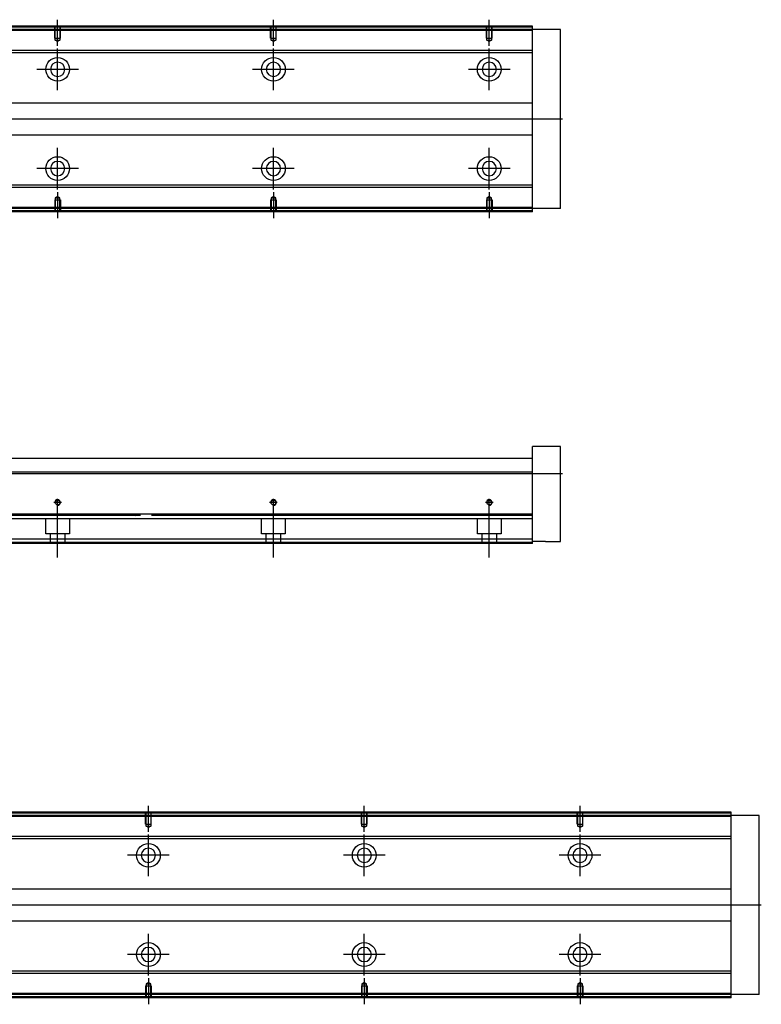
# Model space of a CAD drawing. Header units: millimetres. Extents: x -1108 to 3135, y -1596 to 860.
# Tile 14 of 16: x -667 to -324, y -451 to 5. Entities that reach past the tile are written whole.
import ezdxf
from ezdxf.lldxf.tags import DXFTag

# ---------------------------------------------------------------- set-up
doc = ezdxf.new("R2010")
doc.units = ezdxf.units.MM
doc.layers.get('0').update_dxf_attribs({"linetype": 'CONTINUOUS'})
tags = doc.linetypes.add('DASHED', pattern=[25.72, 12.86, -12.86]).pattern_tags.tags
tags[6:7] = [DXFTag(74, 4), DXFTag(75, 0), DXFTag(340, '0'), DXFTag(46, 0.0), DXFTag(50, 0.0), DXFTag(44, 0.0), DXFTag(45, 0.0)]
tags[4:5] = [DXFTag(74, 4), DXFTag(75, 0), DXFTag(340, '0'), DXFTag(46, 0.0), DXFTag(50, 0.0), DXFTag(44, 0.0), DXFTag(45, 0.0)]

msp = doc.modelspace()

# ---------------------------------------------------------------- linework, layer by layer
at = {"ltscale": 0.2}
for p, q in [((-649.68, -6.83), (-649.68, 5.31)), ((-549.68, -6.83), (-549.68, 5.31)), ((-449.68, -6.83), (-449.68, 5.31)), ((-649.68, -27.34), (-649.68, -8.04)), ((-549.68, -27.34), (-549.68, -8.04)), ((-449.68, -27.34), (-449.68, -8.04)), ((-640.03, -17.69), (-659.33, -17.69)), ((-540.03, -17.69), (-559.33, -17.69)), ((-440.03, -17.69), (-459.33, -17.69)), ((-649.68, -73.29), (-649.68, -53.99)), ((-549.68, -73.29), (-549.68, -53.99)), ((-449.68, -73.29), (-449.68, -53.99)), ((-640.03, -63.64), (-659.33, -63.64)), ((-540.03, -63.64), (-559.33, -63.64)), ((-440.03, -63.64), (-459.33, -63.64)), ((-649.68, -74.54), (-649.68, -86.69)), ((-549.68, -74.54), (-549.68, -86.69)), ((-449.68, -74.54), (-449.68, -86.69)), ((-647.88, -218.34), (-651.48, -218.34)), ((-649.68, -220.14), (-649.68, -216.54)), ((-649.68, -243.75), (-649.68, -218)), ((-547.88, -218.34), (-551.48, -218.34)), ((-549.68, -220.14), (-549.68, -216.54)), ((-549.68, -243.75), (-549.68, -218)), ((-447.88, -218.34), (-451.48, -218.34)), ((-449.68, -220.14), (-449.68, -216.54)), ((-449.68, -243.75), (-449.68, -218)), ((-607.61, -370.89), (-607.61, -358.74)), ((-507.61, -370.89), (-507.61, -358.74)), ((-407.61, -370.89), (-407.61, -358.74)), ((-607.61, -391.39), (-607.61, -372.09)), ((-507.61, -391.39), (-507.61, -372.09)), ((-407.61, -391.39), (-407.61, -372.09)), ((-597.96, -381.74), (-617.26, -381.74)), ((-497.96, -381.74), (-517.26, -381.74)), ((-397.96, -381.74), (-417.26, -381.74)), ((-607.61, -437.34), (-607.61, -418.04)), ((-507.61, -437.34), (-507.61, -418.04)), ((-407.61, -437.34), (-407.61, -418.04)), ((-597.96, -427.69), (-617.26, -427.69)), ((-497.96, -427.69), (-517.26, -427.69)), ((-397.96, -427.69), (-417.26, -427.69)), ((-607.61, -438.6), (-607.61, -450.74)), ((-507.61, -438.6), (-507.61, -450.74)), ((-407.61, -438.6), (-407.61, -450.74))]:
    msp.add_line(p, q, dxfattribs=at)
at = {"linetype": 'Continuous'}
for p, q in [((-598.81, 1.81), (-869.68, 1.81)), ((-599.05, 0.81), (-869.68, 0.81)), ((-429.68, 0.81), (-599.05, 0.81)), ((-429.68, 1.81), (-598.81, 1.81)), ((-429.68, 1.81), (-429.68, 2.31)), ((-429.68, 0.81), (-429.68, 1.81)), ((-416.68, 0.81), (-429.68, 0.81)), ((-429.68, -82.19), (-429.68, 0.81)), ((-416.68, -82.19), (-416.68, 0.81)), ((-601.41, -9.01), (-720.33, -9.01)), ((-429.68, -9.01), (-601.41, -9.01)), ((-601.65, -10.01), (-720.33, -10.01)), ((-429.68, -10.01), (-601.65, -10.01)), ((-722.23, -33.19), (-607.24, -33.19)), ((-607.24, -33.19), (-429.68, -33.19)), ((-610.85, -48.19), (-722.23, -48.19)), ((-429.68, -48.19), (-610.85, -48.19)), ((-616.44, -71.37), (-720.33, -71.37)), ((-616.68, -72.37), (-720.33, -72.37)), ((-429.68, -72.37), (-616.68, -72.37)), ((-429.68, -71.37), (-616.44, -71.37)), ((-619.05, -82.19), (-869.68, -82.19)), ((-619.29, -83.19), (-869.68, -83.19)), ((-429.68, -83.19), (-619.29, -83.19)), ((-429.68, -82.19), (-619.05, -82.19)), ((-416.68, -82.19), (-429.68, -82.19)), ((-429.68, -83.19), (-429.68, -82.19)), ((-429.68, -83.69), (-429.68, -83.19)), ((-416.68, -192.34), (-429.68, -192.34)), ((-429.68, -203.34), (-429.68, -192.34)), ((-416.68, -236.34), (-416.68, -192.34)), ((-720.43, -197.84), (-604.94, -197.84)), ((-604.94, -197.84), (-429.68, -197.84)), ((-606.51, -204.34), (-869.68, -204.34)), ((-429.68, -204.34), (-606.51, -204.34)), ((-429.68, -204.34), (-429.68, -203.34)), ((-429.68, -223.79), (-429.68, -204.34)), ((-611.2, -223.79), (-869.68, -223.79)), ((-429.68, -223.79), (-611.2, -223.79)), ((-429.68, -224.29), (-429.68, -223.79)), ((-429.68, -235.34), (-429.68, -224.29)), ((-613.98, -235.34), (-869.68, -235.34)), ((-429.68, -235.34), (-613.98, -235.34)), ((-429.68, -237.34), (-429.68, -235.34)), ((-423.68, -236.34), (-429.68, -236.34)), ((-423.68, -236.34), (-416.68, -236.34)), ((-614.46, -237.34), (-869.68, -237.34)), ((-429.68, -237.34), (-614.46, -237.34)), ((-606.73, -362.24), (-877.61, -362.24)), ((-606.97, -363.24), (-877.61, -363.24)), ((-337.61, -363.24), (-606.97, -363.24)), ((-337.61, -362.24), (-606.73, -362.24)), ((-337.61, -362.24), (-337.61, -361.74)), ((-337.61, -363.24), (-337.61, -362.24)), ((-324.61, -363.24), (-337.61, -363.24)), ((-337.61, -446.24), (-337.61, -363.24)), ((-324.61, -446.24), (-324.61, -363.24)), ((-559.34, -373.06), (-678.26, -373.06)), ((-337.61, -373.06), (-609.34, -373.06)), ((-559.58, -374.06), (-678.26, -374.06)), ((-337.61, -374.06), (-609.58, -374.06)), ((-680.16, -397.24), (-565.17, -397.24)), ((-615.17, -397.24), (-337.61, -397.24)), ((-568.78, -412.24), (-680.16, -412.24)), ((-337.61, -412.24), (-618.78, -412.24)), ((-574.37, -435.42), (-678.26, -435.42)), ((-574.61, -436.42), (-678.26, -436.42)), ((-337.61, -436.42), (-624.61, -436.42)), ((-337.61, -435.42), (-624.37, -435.42)), ((-626.97, -446.24), (-877.61, -446.24)), ((-337.61, -446.24), (-626.97, -446.24)), ((-324.61, -446.24), (-337.61, -446.24)), ((-337.61, -447.24), (-337.61, -446.24)), ((-627.21, -447.24), (-877.61, -447.24)), ((-337.61, -447.24), (-627.21, -447.24)), ((-337.61, -447.74), (-337.61, -447.24))]:
    msp.add_line(p, q, dxfattribs=at)
at = {"linetype": 'DASHED'}
for p, q in [((-429.68, 0.31), (-869.68, 0.31)), ((-618.92, -81.69), (-869.68, -81.69)), ((-429.68, -81.69), (-618.92, -81.69)), ((-611.69, -225.84), (-869.68, -225.84)), ((-655.18, -232.84), (-655.18, -225.84)), ((-644.18, -225.84), (-644.18, -232.84)), ((-626.93, -224.11), (-613.68, -224.34)), ((-429.68, -225.84), (-611.69, -225.84)), ((-555.18, -232.84), (-555.18, -225.84)), ((-544.18, -225.84), (-544.18, -232.84)), ((-455.18, -232.84), (-455.18, -225.84)), ((-444.18, -225.84), (-444.18, -232.84)), ((-614.34, -236.84), (-869.68, -236.84)), ((-644.18, -232.84), (-655.18, -232.84)), ((-652.98, -237.34), (-652.98, -232.84)), ((-646.38, -232.84), (-646.38, -237.34)), ((-429.68, -236.84), (-614.34, -236.84)), ((-544.18, -232.84), (-555.18, -232.84)), ((-552.98, -237.34), (-552.98, -232.84)), ((-546.38, -232.84), (-546.38, -237.34)), ((-444.18, -232.84), (-455.18, -232.84)), ((-452.98, -237.34), (-452.98, -232.84)), ((-446.38, -232.84), (-446.38, -237.34)), ((-337.61, -363.74), (-877.61, -363.74)), ((-626.85, -445.74), (-877.61, -445.74)), ((-337.61, -445.74), (-626.85, -445.74))]:
    msp.add_line(p, q, dxfattribs=at)
at = {"linetype": 'DASHED', "ltscale": 0.1}
for p, q in [((-650.98, -3.19), (-650.98, 1.81)), ((-650.76, -4.18), (-650.76, 1.81)), ((-648.61, 1.81), (-648.61, -4.18)), ((-648.38, -3.19), (-648.38, 1.81)), ((-550.98, -3.19), (-550.98, 1.81)), ((-550.76, -4.18), (-550.76, 1.81)), ((-548.61, 1.81), (-548.61, -4.18)), ((-548.38, -3.19), (-548.38, 1.81)), ((-450.98, -3.19), (-450.98, 1.81)), ((-450.76, -4.18), (-450.76, 1.81)), ((-448.61, 1.81), (-448.61, -4.18)), ((-448.38, -3.19), (-448.38, 1.81)), ((-650.98, -3.19), (-648.38, -3.19)), ((-649.68, -4.83), (-650.76, -4.18)), ((-650.76, -4.18), (-648.61, -4.18)), ((-648.61, -4.18), (-649.68, -4.83)), ((-550.98, -3.19), (-548.38, -3.19)), ((-549.68, -4.83), (-550.76, -4.18)), ((-550.76, -4.18), (-548.61, -4.18)), ((-548.61, -4.18), (-549.68, -4.83)), ((-450.98, -3.19), (-448.38, -3.19)), ((-449.68, -4.83), (-450.76, -4.18)), ((-450.76, -4.18), (-448.61, -4.18)), ((-448.61, -4.18), (-449.68, -4.83)), ((-649.68, -76.55), (-650.76, -77.19)), ((-650.76, -77.19), (-650.76, -83.19)), ((-650.76, -77.19), (-648.61, -77.19)), ((-648.61, -77.19), (-649.68, -76.55)), ((-648.61, -83.19), (-648.61, -77.19)), ((-549.68, -76.55), (-550.76, -77.19)), ((-550.76, -77.19), (-550.76, -83.19)), ((-550.76, -77.19), (-548.61, -77.19)), ((-548.61, -77.19), (-549.68, -76.55)), ((-548.61, -83.19), (-548.61, -77.19)), ((-449.68, -76.55), (-450.76, -77.19)), ((-450.76, -77.19), (-450.76, -83.19)), ((-450.76, -77.19), (-448.61, -77.19)), ((-448.61, -77.19), (-449.68, -76.55)), ((-448.61, -83.19), (-448.61, -77.19)), ((-650.98, -78.19), (-648.38, -78.19)), ((-650.98, -78.19), (-650.98, -83.19)), ((-648.38, -78.19), (-648.38, -83.19)), ((-550.98, -78.19), (-548.38, -78.19)), ((-550.98, -78.19), (-550.98, -83.19)), ((-548.38, -78.19), (-548.38, -83.19)), ((-450.98, -78.19), (-448.38, -78.19)), ((-450.98, -78.19), (-450.98, -83.19)), ((-448.38, -78.19), (-448.38, -83.19)), ((-608.91, -367.24), (-608.91, -362.24)), ((-608.69, -368.24), (-608.69, -362.24)), ((-606.54, -362.24), (-606.54, -368.24)), ((-606.31, -367.24), (-606.31, -362.24)), ((-508.91, -367.24), (-508.91, -362.24)), ((-508.69, -368.24), (-508.69, -362.24)), ((-506.54, -362.24), (-506.54, -368.24)), ((-506.31, -367.24), (-506.31, -362.24)), ((-408.91, -367.24), (-408.91, -362.24)), ((-408.69, -368.24), (-408.69, -362.24)), ((-406.54, -362.24), (-406.54, -368.24)), ((-406.31, -367.24), (-406.31, -362.24)), ((-608.91, -367.24), (-606.31, -367.24)), ((-607.61, -368.88), (-608.69, -368.24)), ((-608.69, -368.24), (-606.54, -368.24)), ((-606.54, -368.24), (-607.61, -368.88)), ((-508.91, -367.24), (-506.31, -367.24)), ((-507.61, -368.88), (-508.69, -368.24)), ((-508.69, -368.24), (-506.54, -368.24)), ((-506.54, -368.24), (-507.61, -368.88)), ((-408.91, -367.24), (-406.31, -367.24)), ((-407.61, -368.88), (-408.69, -368.24)), ((-408.69, -368.24), (-406.54, -368.24)), ((-406.54, -368.24), (-407.61, -368.88)), ((-608.91, -442.24), (-606.31, -442.24)), ((-608.91, -442.24), (-608.91, -447.24)), ((-607.61, -440.6), (-608.69, -441.25)), ((-608.69, -441.25), (-608.69, -447.24)), ((-608.69, -441.25), (-606.54, -441.25)), ((-606.54, -441.25), (-607.61, -440.6)), ((-606.54, -447.24), (-606.54, -441.25)), ((-606.31, -442.24), (-606.31, -447.24)), ((-508.91, -442.24), (-506.31, -442.24)), ((-508.91, -442.24), (-508.91, -447.24)), ((-507.61, -440.6), (-508.69, -441.25)), ((-508.69, -441.25), (-508.69, -447.24)), ((-508.69, -441.25), (-506.54, -441.25)), ((-506.54, -441.25), (-507.61, -440.6)), ((-506.54, -447.24), (-506.54, -441.25)), ((-506.31, -442.24), (-506.31, -447.24)), ((-408.91, -442.24), (-406.31, -442.24)), ((-408.91, -442.24), (-408.91, -447.24)), ((-407.61, -440.6), (-408.69, -441.25)), ((-408.69, -441.25), (-408.69, -447.24)), ((-408.69, -441.25), (-406.54, -441.25)), ((-406.54, -441.25), (-407.61, -440.6)), ((-406.54, -447.24), (-406.54, -441.25)), ((-406.31, -442.24), (-406.31, -447.24))]:
    msp.add_line(p, q, dxfattribs=at)
for p, q in [((-415.69, -40.73), (-957.68, -40.69)), ((-957.68, -204.84), (-415.68, -204.84)), ((-323.61, -404.79), (-965.61, -404.74))]:
    msp.add_line(p, q)
at = {"linetype": 'Continuous'}
for centre, radius in [((-649.68, -17.69), 5.5), ((-549.68, -17.69), 5.5), ((-449.68, -17.69), 5.5), ((-649.68, -63.64), 5.5), ((-549.68, -63.64), 5.5), ((-449.68, -63.64), 5.5), ((-649.68, -218.34), 1.07), ((-549.68, -218.34), 1.07), ((-449.68, -218.34), 1.07), ((-607.61, -381.74), 5.5), ((-507.61, -381.74), 5.5), ((-407.61, -381.74), 5.5), ((-607.61, -427.69), 5.5), ((-507.61, -427.69), 5.5), ((-407.61, -427.69), 5.5)]:
    msp.add_circle(centre, radius, dxfattribs=at)
at = {"linetype": 'Continuous', "extrusion": (0, 0, -1)}
for centre in [(649.68, -17.69), (549.68, -17.69), (449.68, -17.69), (607.61, -381.74), (507.61, -381.74), (407.61, -381.74)]:
    msp.add_circle(centre, 3.3, dxfattribs=at)
at = {"linetype": 'Continuous', "extrusion": (-6.12303e-17, 0, -1)}
for centre in [(649.68, -63.64), (549.68, -63.64), (449.68, -63.64), (607.61, -427.69), (507.61, -427.69), (407.61, -427.69)]:
    msp.add_circle(centre, 3.3, dxfattribs=at)
for centre in [(-649.68, -218.34), (-549.68, -218.34), (-449.68, -218.34)]:
    msp.add_arc(centre, 1.3, 270, 180)
at = {"linetype": 'Continuous'}
for points in [[(-598.69, 2.31), (-869.68, 2.31)], [(-429.68, 2.31), (-598.69, 2.31)], [(-619.41, -83.69), (-869.68, -83.69)], [(-429.68, -83.69), (-619.41, -83.69)], [(-611.32, -224.29), (-869.68, -224.29)], [(-429.68, -224.29), (-606.17, -224.29)], [(-606.61, -361.74), (-877.61, -361.74)], [(-337.61, -361.74), (-606.61, -361.74)], [(-627.33, -447.74), (-877.61, -447.74)], [(-337.61, -447.74), (-627.33, -447.74)]]:
    msp.add_open_spline(points, degree=1, dxfattribs=at)

doc.saveas('drawing.dxf')
